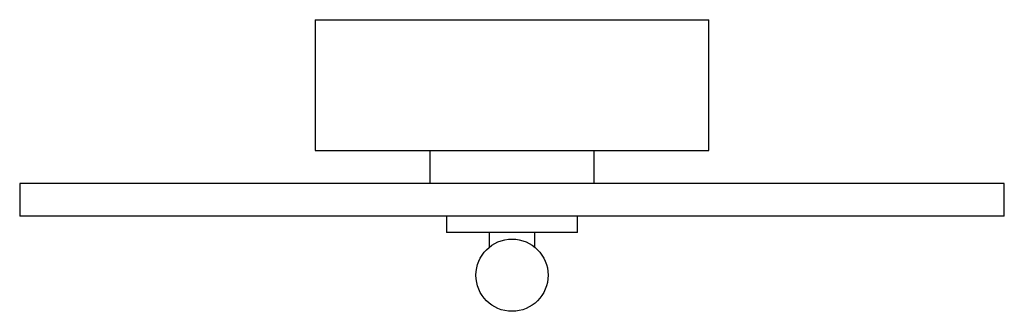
# Paper-space layout '_Superior' of a CAD drawing. Header units: inches. Extents: x -2 to 9.8, y -25.6 to -22.1.
import ezdxf

# ---------------------------------------------------------------- set-up
doc = ezdxf.new("R2010")
doc.units = ezdxf.units.IN
doc.header["$MEASUREMENT"] = 0

psp = doc.layouts.new('_Superior')

# ---------------------------------------------------------------- linework, layer by layer
at = {"color": 7, "linetype": 'Continuous', "lineweight": 25}
for p, q in [((1.577, -22.052), (1.577, -23.622)), ((1.577, -22.052), (6.297, -22.052)), ((6.297, -23.622), (6.297, -22.052)), ((1.577, -23.622), (6.297, -23.622)), ((2.952, -23.622), (2.952, -24.016)), ((4.921, -24.016), (4.921, -23.622)), ((-1.969, -24.016), (-1.969, -24.409)), ((9.842, -24.016), (-1.969, -24.016)), ((9.842, -24.409), (9.842, -24.016)), ((9.842, -24.409), (-1.969, -24.409)), ((3.149, -24.409), (3.149, -24.606)), ((4.724, -24.606), (4.724, -24.409)), ((4.724, -24.606), (3.149, -24.606)), ((3.661, -24.606), (3.661, -24.784)), ((4.212, -24.784), (4.212, -24.606))]:
    psp.add_line(p, q, dxfattribs=at)
psp.add_circle((3.937, -25.118), 0.433, dxfattribs=at)

doc.saveas('drawing.dxf')
